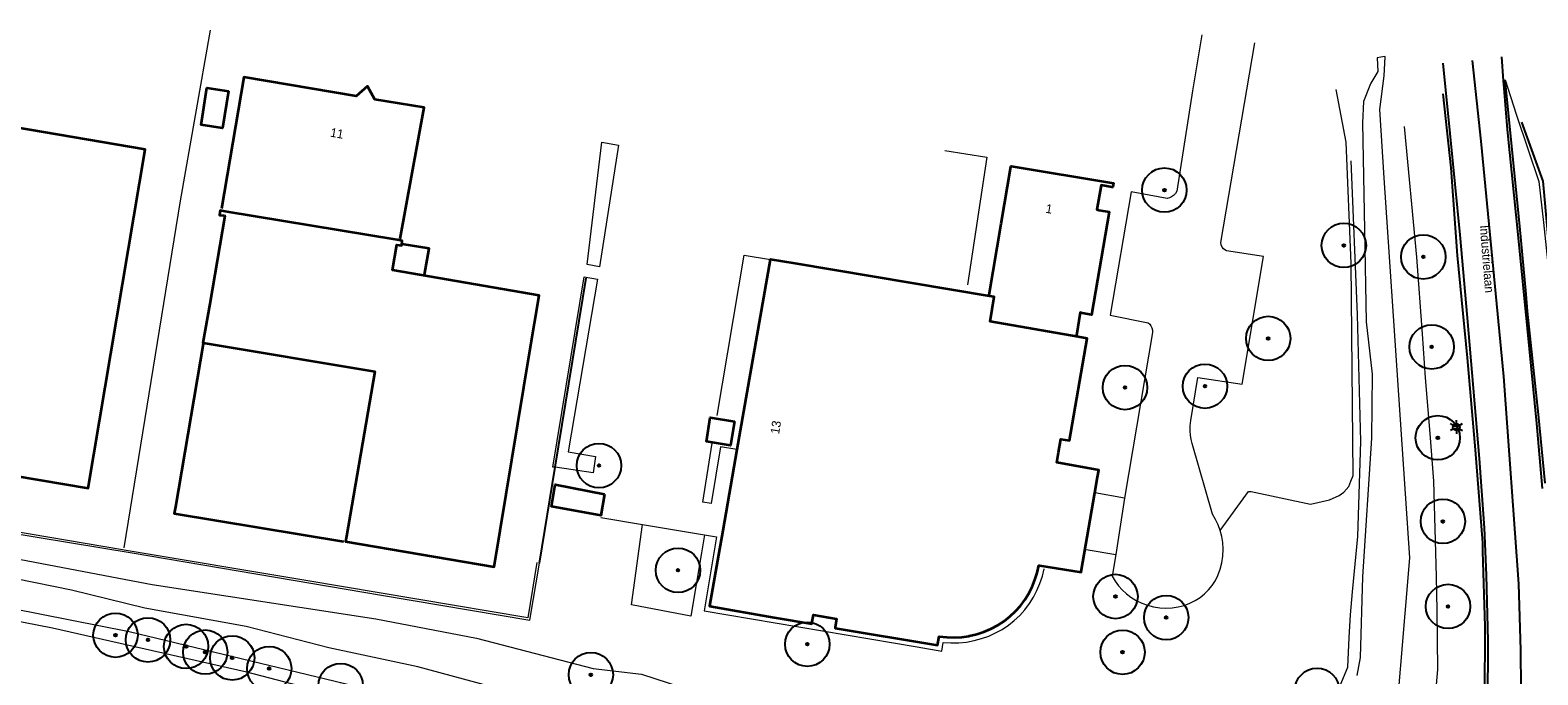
# Model space of a CAD drawing. Header units: metres. Extents: x 169249 to 194689, y 406250 to 412203.
# Tile 12 of 26: x 172546 to 172716, y 406571 to 406643. Entities that reach past the tile are written whole.
import ezdxf
from ezdxf.enums import TextEntityAlignment as Align

# ---------------------------------------------------------------- set-up
doc = ezdxf.new("R2010")
doc.units = ezdxf.units.M
doc.layers.get('0').update_dxf_attribs({"lineweight": 25})
for name, color, linetype, lineweight in [('B-WE-GR-BOOM-S', 90, 'Continuous', 25), ('B-WE-GW-WATERGANG_INSTEEK-G', 160, 'Continuous', 18), ('B-WE-GW-WATERGANG_SLOOT_BODEM-G', 160, 'Continuous', 18), ('B-WE-GW-WATERGANG_WATERLIJN-G', 160, 'Continuous', 18), ('B-WE-IE-TERREINAFSCHEIDING_KUNSTMATIG_HEKWERK-G', 20, 'IE-TERREINAFSCHEIDING-KUNSTMATIG', 18), ('B-WE-IE-TERREINAFSCHEIDING_KUNSTMATIG_MUUR-G', 90, 'IE-TERREINAFSCHEIDING-KUNSTMATIG-DICHT', 18), ('B-WE-KL-ET_LS_OV_LICHTMAST-S', 190, 'Continuous', 25), ('B-WE-OG-TOPOGRAFIE_BEBOUWING-G', 1, 'Continuous', 35), ('B-WE-OG-TOPOGRAFIE_CULTUURSCHEIDING-G', 7, 'Continuous', 18), ('B-WE-OG-TOPOGRAFIE_WATER-GV', 160, 'Continuous', 18), ('B-WE-OG-TOPOGRAFIE_WEG_VERHARD-G', 252, 'Continuous', 18)]:
    doc.layers.add(name, color=color, linetype=linetype, lineweight=lineweight)
for name, color, linetype in [('B-WE-IE-TERREINAFSCHEIDING_KUNSTMATIG_HEKWERK_RASTER-G', 7, 'Continuous'), ('B-WE-OG-TOPOGRAFIE_WEG_RIJWEG-G', 7, 'Continuous'), ('B-WE-VH-KANTOPSLUITING-G', 7, 'Continuous'), ('B-WE-VW-MARKERING-G', 7, 'Continuous'), ('Label_Nummeraanduidingreeks', 7, 'Continuous'), ('Label_Openbareruimte', 7, 'Continuous')]:
    doc.layers.add(name, color=color, linetype=linetype)
doc.styles.add('NLCS-ISO', font='txt')
doc.linetypes.add('IE-TERREINAFSCHEIDING-KUNSTMATIG', pattern='A,4,[82,NLCS.SHX,S=0.75,R=90,X=0,Y=0],4,-2', length=10)
doc.linetypes.add('IE-TERREINAFSCHEIDING-KUNSTMATIG-DICHT', pattern='A,8,-1,[82,NLCS.SHX,S=0.75,R=90,X=0,Y=0],-1', length=10)

# ---------------------------------------------------------------- blocks, each defined once
blk = doc.blocks.new('SGR-BOOM_01')
at = {"ltscale": 0.1}
h = blk.add_hatch(color=256, dxfattribs=at)
edge = h.paths.add_edge_path()
edge.add_arc((0, 0), 0.15, 0, 360)
for radius in [2.5, 0.045]:
    blk.add_circle((0, 0), radius)
blk.add_circle((0, 0), 0.15, dxfattribs=at)
blk = doc.blocks.new('B-SIE-WEG_LICHTMAST-SO')
at = {"ltscale": 0.1}
for p, q in [((-0.33, 0.19), (-0.67, 0.39)), ((0, 0.39), (0, 0.77)), ((0.33, 0.19), (0.67, 0.39)), ((-0.33, -0.19), (-0.67, -0.39)), ((0, -0.39), (0, -0.77)), ((0.33, -0.19), (0.67, -0.39))]:
    blk.add_line(p, q, dxfattribs=at)
at = {"flags": 128}
for points in [[(-0.35, 0.15), (0.35, 0.15)], [(-0.35, -0.15), (0.35, -0.15)]]:
    blk.add_lwpolyline(points, dxfattribs=at)
at = {"ltscale": 0.1}
blk.add_circle((0, 0), 0.386, dxfattribs=at)
at = {"style": 'NLCS-ISO'}
blk.add_attdef('TYPE', text='', height=0.549, dxfattribs=at).set_placement((0, 0.77), align=Align.BOTTOM_CENTER)

msp = doc.modelspace()

# ---------------------------------------------------------------- linework, layer by layer
at = {"layer": 'B-WE-GW-WATERGANG_INSTEEK-G'}
for points in [[(172700.52, 406632.54, 17.44), (172701.93, 406617.83, 17.41), (172702.55, 406609.19, 17.37), (172702.9, 406604.23, 17.34), (172703.4, 406597.95, 17.33), (172703.82, 406592.6, 17.32), (172704.15, 406581.86, 17.31), (172704.19, 406578.03, 17.3), (172704.28, 406571.36, 17.27), (172703.47, 406561.85, 17.22), (172703.29, 406560.2, 17.21)], [(172691.83, 406565.95, 15.99), (172694.16, 406571.63, 15.94), (172694.34, 406574.97, 15.99), (172694.48, 406577.54, 16.02), (172694.72, 406580.13, 16.05), (172695.31, 406586.36, 16.12), (172695.66, 406597.06, 16.04), (172695.28, 406611.32, 16.07), (172694.56, 406628.7, 16.12)], [(172536.75, 406585.27, 17.73), (172559.45, 406580.94, 17.61), (172584.66, 406577.09, 17.36), (172595.99, 406574.91, 17), (172609.13, 406571.46, 16.85), (172614.59, 406570.82, 16.95), (172619.09, 406569.39, 16.77)]]:
    msp.add_polyline3d(points, dxfattribs=at)
at = {"layer": 'B-WE-GW-WATERGANG_SLOOT_BODEM-G'}
for points in [[(172699.1, 406559.31, 15.65), (172701.16, 406583.94, 15.8), (172698.29, 406626.78, 15.9), (172697.78, 406634.48, 15.92), (172698.27, 406638.28, 16.26), (172698.39, 406640.41, 16.22), (172698.39, 406640.44, 16.22), (172698.12, 406640.4, 16.22), (172697.9, 406640.37, 16.22), (172697.5, 406640.28, 16.16), (172697.56, 406638.76, 16.21), (172696.77, 406637.45, 16.04), (172696.73, 406637.38, 16.04), (172695.93, 406635.36, 15.95), (172695.83, 406632.99, 15.83), (172696.05, 406620.9, 15.82), (172696.24, 406610.54, 15.8)], [(172533.83, 406580.2, 15.68), (172556.88, 406575.65, 15.72), (172593.8, 406566.76, 15.65)]]:
    msp.add_polyline3d(points, dxfattribs=at)
at = {"layer": 'B-WE-GW-WATERGANG_WATERLIJN-G'}
for points in [[(172696.24, 406610.54, 15.8), (172696.93, 406604.63, 15.8), (172696.83, 406597.42, 15.8), (172695.85, 406581.8, 15.8), (172695.57, 406572.72, 15.8), (172695.2, 406570.69, 15.8)], [(172601.48, 406568.39, 15.8), (172589.4, 406571.65, 15.8), (172579.37, 406573.82, 15.8), (172570.05, 406576.2, 15.8), (172558.65, 406578.27, 15.8), (172550.38, 406580.3, 15.8), (172544.1, 406581.58, 15.8)]]:
    msp.add_polyline3d(points, dxfattribs=at)
at = {"layer": 'B-WE-IE-TERREINAFSCHEIDING_KUNSTMATIG_HEKWERK-G'}
msp.add_polyline3d([(172556.3, 406585.06, 18.07), (172562.64, 406624.18, 18.05), (172566.04, 406643.42, 18.1)], dxfattribs=at)
at = {"layer": 'B-WE-IE-TERREINAFSCHEIDING_KUNSTMATIG_HEKWERK_RASTER-G'}
for p, q in [((172604.87, 406594.15, 17.93), (172608.35, 406615.48, 17.97)), ((172603.11, 406583.36, 17.91), (172604.87, 406594.15, 17.93))]:
    msp.add_line(p, q, dxfattribs=at)
at = {"layer": 'B-WE-IE-TERREINAFSCHEIDING_KUNSTMATIG_MUUR-G'}
for points in [[(172507.04, 406593.01, 17.95), (172539.42, 406587.44, 17.95), (172557.22, 406584.52, 17.95), (172585.29, 406579.74, 17.93), (172602, 406576.93, 17.89), (172603.11, 406583.36, 17.91)], [(172602.79, 406583.41, 19.71), (172601.78, 406577.2, 19.75), (172576.78, 406581.39, 19.87), (172556.29, 406584.83, 19.96), (172556.11, 406584.84, 20.65), (172533.29, 406588.73, 20.64), (172533.19, 406588.7, 19.85), (172523.54, 406590.43, 19.94), (172507.23, 406593.21, 19.97)]]:
    msp.add_polyline3d(points, dxfattribs=at)
at = {"layer": 'B-WE-OG-TOPOGRAFIE_BEBOUWING-G'}
for points in [[(172587.42, 406619.9, 21.21), (172590.11, 406634.7, 21.21), (172584.53, 406635.6, 21.21), (172583.74, 406637.12, 21.21), (172582.44, 406635.97, 21.21), (172569.77, 406638.13, 21.21), (172567.28, 406623.31, 21.21)], [(172568.06, 406636.54, 20), (172567.38, 406632.38, 20), (172564.97, 406632.76, 20), (172565.61, 406636.9, 20), (172568.06, 406636.54, 20)], [(172524.41, 406596.5, 25.08), (172552.24, 406591.79, 25.08), (172558.68, 406629.96, 25.08), (172530.88, 406634.69, 25.08), (172524.41, 406596.5, 25.08)], [(172653.78, 406613.59, 25.24), (172655.13, 406621.59, 25.24), (172656.21, 406628.01, 25.24), (172656.23, 406628.1, 25.24), (172667.76, 406626.17, 25.24), (172667.7, 406625.71, 25.24), (172667.57, 406625.73, 25.24), (172666.38, 406625.94, 25.24), (172665.89, 406623.19, 25.24), (172666.14, 406623.14, 25.24), (172667.28, 406622.93, 25.24), (172665.28, 406611.34, 25.24), (172664.25, 406611.53, 25.24), (172664.01, 406611.58, 25.24), (172663.6, 406609.02, 25.24)], [(172602.03, 406607.26, 22.88), (172603.07, 406613.52, 22.88), (172586.55, 406616.35, 22.88), (172587.02, 406619.24, 22.88), (172587.57, 406619.15, 22.88), (172587.58, 406619.23, 22.88), (172587.63, 406619.68, 22.88), (172587.07, 406619.77, 22.88), (172567.7, 406622.99, 22.88), (172567.12, 406623.09, 22.88), (172567.06, 406622.58, 22.88), (172567.62, 406622.51, 22.88), (172567.66, 406622.5, 22.88), (172565.94, 406612.56, 22.88), (172565.18, 406608.16, 22.88), (172565.2, 406608.16, 22.88), (172584.53, 406604.95, 22.88), (172581.34, 406586.38, 22.88), (172581.23, 406585.78, 22.88), (172597.99, 406582.93, 22.88), (172602.03, 406607.26, 22.88)], [(172590.13, 406615.84, 21.25), (172590.66, 406618.8, 21.25), (172587.62, 406619.29, 21.25)], [(172665.68, 406591.27, 25.31), (172665.99, 406593.04, 25.31), (172666.13, 406593.84, 25.31), (172661.4, 406594.68, 25.31), (172661.59, 406595.82, 25.31), (172661.84, 406597.31, 25.31), (172661.84, 406597.31, 25.31), (172662.83, 406597.16, 25.31), (172664.81, 406608.68, 25.31), (172663.81, 406608.86, 25.31), (172653.88, 406610.59, 25.31), (172654.33, 406613.35, 25.31), (172653.8, 406613.44, 25.31), (172631.9, 406617.11, 25.31), (172629.13, 406617.58, 25.31), (172629.1, 406617.58, 25.31), (172625.34, 406596.16, 25.31)], [(172565.19, 406608.05, 21.2), (172562.08, 406589.7, 21.2), (172561.95, 406588.93, 21.2), (172581, 406585.78, 21.2)], [(172625.06, 406599.31, 20.25), (172624.62, 406596.62, 20.25), (172621.93, 406597.06, 20.25), (172622.34, 406599.78, 20.25), (172625.06, 406599.31, 20.25)], [(172625.34, 406596.16, 25.31), (172623.74, 406587.01, 25.31), (172623.26, 406584.27, 25.31), (172622.25, 406578.52, 25.31), (172622.28, 406578.51, 25.31), (172629.56, 406577.24, 25.31), (172633.77, 406576.51, 25.31), (172633.78, 406576.53, 25.31), (172633.96, 406577.54, 25.31), (172636.58, 406577.07, 25.31), (172636.43, 406576.09, 25.31), (172636.42, 406576.03, 25.31), (172647.93, 406574.12, 25.31), (172648.14, 406575.09, 25.31), (172648.98, 406574.99, 25.31), (172649.84, 406574.97, 25.31), (172650.69, 406575.02, 25.31), (172651.49, 406575.13, 25.31), (172651.54, 406575.14, 25.31), (172652.37, 406575.34, 25.31), (172653.18, 406575.6, 25.31), (172653.97, 406575.94, 25.31)], [(172610.42, 406591.14, 19.98), (172610, 406588.73, 19.98), (172604.47, 406589.74, 19.98), (172604.85, 406592.22, 19.98), (172610.42, 406591.14, 19.98)], [(172653.97, 406575.94, 25.31), (172654.73, 406576.35, 25.31), (172655.44, 406576.82, 25.31), (172656.11, 406577.35, 25.31), (172656.72, 406577.92, 25.31), (172657.28, 406578.55, 25.31), (172657.79, 406579.22, 25.31), (172658.23, 406579.93, 25.31), (172658.61, 406580.68, 25.31), (172658.93, 406581.46, 25.31), (172659.18, 406582.26, 25.31), (172659.36, 406583.08, 25.31), (172659.42, 406583.07, 25.31), (172664.13, 406582.34, 25.31), (172664.13, 406582.36, 25.31), (172665.68, 406591.27, 25.31)]]:
    msp.add_polyline3d(points, dxfattribs=at)
at = {"layer": 'B-WE-OG-TOPOGRAFIE_CULTUURSCHEIDING-G'}
msp.add_polyline3d([(172679.81, 406587.01, 17.86), (172682.98, 406591.43, 17.92), (172683.28, 406591.43, 17.9), (172689.99, 406590, 17.04), (172692.13, 406590.47, 16.85), (172693.21, 406590.99, 16.65), (172693.72, 406591.34, 16.55), (172694.29, 406591.99, 16.41), (172694.53, 406592.59, 16.4), (172694.77, 406593.21, 16.4), (172694.73, 406597.26, 16.4), (172694.57, 406617.11, 16.43), (172694, 406630.78, 16.48), (172692.88, 406636.71, 16.7)], dxfattribs=at)
at = {"layer": 'B-WE-OG-TOPOGRAFIE_WATER-GV'}
msp.add_polyline3d([(172528.58, 406579.89, 16.85), (172548.22, 406576.06, 16.87), (172569.94, 406571.12, 16.92), (172586.51, 406566.83, 16.96), (172603.09, 406562.35, 16.95), (172624.3, 406555.95, 16.96), (172642.74, 406550.49, 17.05), (172660.52, 406545.52, 17.02), (172672.08, 406542.67, 17.17), (172677.36, 406540.78, 17.15), (172681.26, 406539.72, 17.19), (172684.22, 406539.44, 17.2), (172688.24, 406539.71, 17.2), (172690.74, 406540.55, 17.23), (172694.37, 406542.06, 17.24), (172697.1, 406543.34, 17.13), (172699.93, 406545.44, 17.13), (172702.37, 406551.39, 17.19), (172703.29, 406560.2, 17.21)], dxfattribs=at)
at = {"layer": 'B-WE-OG-TOPOGRAFIE_WEG_RIJWEG-G'}
for points in [[(172716.42, 406592.38, 17.62), (172715.65, 406600.11, 17.64), (172714.44, 406611.76, 17.64), (172714.26, 406613.67, 17.65), (172713.54, 406621.31, 17.69), (172711.97, 406637.06, 17.75), (172711.9, 406637.81, 17.76)], [(172704.87, 406636.23, 17.72), (172705.77, 406627.9, 17.68), (172706.5, 406618.03, 17.63), (172707.63, 406606.49, 17.6), (172708.52, 406596.13, 17.57), (172709.34, 406585.63, 17.63), (172709.35, 406585.43, 17.63), (172709.37, 406584.7, 17.62), (172709.61, 406576.2, 17.49), (172709.56, 406568.17, 17.47), (172709.62, 406560.09, 17.43)]]:
    msp.add_polyline3d(points, dxfattribs=at)
at = {"layer": 'B-WE-OG-TOPOGRAFIE_WEG_VERHARD-G'}
for p, q in [((172625.41, 406596.15, 17.89), (172625.34, 406596.16, 17.89)), ((172665.68, 406591.27, 17.94), (172665.64, 406591.28, 17.94)), ((172669.01, 406590.68, 17.94), (172668.02, 406584.32, 17.91)), ((172610.01, 406588.49, 17.82), (172614.7, 406587.71, 17.84)), ((172614.7, 406587.71, 17.84), (172621.71, 406586.53, 17.86)), ((172664.71, 406584.9, 17.89), (172668.02, 406584.32, 17.91))]:
    msp.add_line(p, q, dxfattribs=at)
for points in [[(172677.74, 406642.89, 17.92), (172676.66, 406636.59, 17.92), (172674.92, 406625.28, 17.92), (172674.75, 406625.01, 17.92), (172674.52, 406624.78, 17.92), (172674.31, 406624.63, 17.92), (172674.08, 406624.53, 17.91), (172673.83, 406624.46, 17.91), (172669.78, 406625.2, 17.9), (172667.4, 406611.28, 17.91), (172671.68, 406610.45, 17.92), (172671.86, 406610.28, 17.93), (172671.99, 406610.08, 17.93), (172672.09, 406609.86, 17.94), (172672.16, 406609.6, 17.94), (172672.18, 406609.34, 17.94), (172669.01, 406590.68, 17.94)], [(172679.81, 406587.01, 17.86), (172679.58, 406587.66, 17.88), (172679.28, 406588.28, 17.89), (172678.93, 406588.87, 17.9), (172676.63, 406596.83, 17.91), (172676.51, 406597.29, 17.92), (172676.44, 406597.76, 17.92), (172676.4, 406598.23, 17.93), (172676.41, 406598.84, 17.93), (172676.48, 406599.44, 17.94), (172677.29, 406604.26, 17.94), (172682.26, 406603.53, 17.94), (172684.66, 406617.89, 17.84), (172680.51, 406618.56, 17.89), (172680.32, 406618.66, 17.9), (172680.16, 406618.79, 17.91), (172680.02, 406618.96, 17.92), (172679.9, 406619.22, 17.92), (172679.86, 406619.5, 17.92), (172683.69, 406641.99, 17.89)], [(172711.9, 406637.81, 17.76), (172713.16, 406633.94, 17.74), (172713.23, 406633.73, 17.74), (172715.7, 406626.36, 17.7), (172716.21, 406621.75, 17.66), (172717.32, 406611.42, 17.64), (172717.49, 406609.79, 17.63), (172718.04, 406605.8, 17.6), (172718.14, 406605.01, 17.59), (172718.49, 406604.15, 17.57), (172719.19, 406603.49, 17.56), (172720.06, 406603.04, 17.56), (172721.36, 406602.95, 17.57), (172722.71, 406603.34, 17.59), (172724.76, 406604.53, 17.66), (172725.24, 406604.9, 17.68), (172726.1, 406605.56, 17.7), (172726.16, 406605.61, 17.7)], [(172612.01, 406630.47, 17.91), (172609.87, 406616.76, 17.89), (172608.48, 406617, 17.92), (172610.13, 406630.81, 17.9), (172612.01, 406630.47, 17.91)], [(172648.77, 406629.84, 17.82), (172653.51, 406629.11, 17.86), (172651.32, 406614.72, 17.86)], [(172623.13, 406599.98, 17.89), (172626.18, 406618.05, 17.92), (172629.13, 406617.58, 17.92), (172629.15, 406617.57, 17.92)], [(172604.87, 406594.15, 17.97), (172604.61, 406594.18, 17.98), (172608.15, 406615.63, 17.94), (172609.65, 406615.34, 17.92), (172606.35, 406595.9, 17.98)], [(172625.34, 406596.16, 17.89), (172623.49, 406596.47, 17.89), (172622.46, 406590.06, 17.89), (172621.49, 406590.22, 17.89), (172622.56, 406596.87, 17.89)], [(172606.35, 406595.9, 17.98), (172609.41, 406595.37, 17.9), (172609.16, 406593.52, 17.9), (172604.87, 406594.15, 17.97)], [(172669.01, 406590.68, 17.94), (172665.69, 406591.27, 17.94), (172665.68, 406591.27, 17.94)], [(172621.71, 406586.53, 17.86), (172621.37, 406584.52, 17.84), (172620.17, 406577.37, 17.79), (172613.46, 406578.64, 17.74), (172614.7, 406587.71, 17.84)], [(172621.71, 406586.53, 17.86), (172623.05, 406586.31, 17.87), (172621.64, 406577.99, 17.83), (172645.65, 406573.92, 17.83), (172648.45, 406573.42, 17.88), (172648.59, 406574.42, 17.91), (172649.46, 406574.36, 17.9), (172650.34, 406574.38, 17.9), (172651.21, 406574.46, 17.89), (172652.08, 406574.62, 17.89), (172652.92, 406574.84, 17.88), (172653.72, 406575.13, 17.88), (172654.49, 406575.48, 17.88), (172655.23, 406575.89, 17.89), (172655.93, 406576.35, 17.89), (172656.6, 406576.87, 17.89), (172657.22, 406577.44, 17.89), (172657.79, 406578.09, 17.89), (172658.3, 406578.79, 17.89), (172658.75, 406579.52, 17.89), (172659.15, 406580.28, 17.89), (172659.48, 406581.07, 17.89), (172659.76, 406581.88, 17.9), (172659.97, 406582.7, 17.9)], [(172668.02, 406584.32, 17.91), (172667.64, 406581.87, 17.92), (172667.97, 406581.33, 17.91), (172668.34, 406580.81, 17.91), (172668.76, 406580.34, 17.9), (172669.23, 406579.9, 17.9), (172669.73, 406579.52, 17.89), (172670.33, 406579.15, 17.89), (172670.95, 406578.84, 17.89), (172671.61, 406578.6, 17.9), (172672.29, 406578.43, 17.9), (172672.98, 406578.33, 17.9), (172673.67, 406578.28, 17.89), (172674.37, 406578.31, 17.87), (172675.05, 406578.41, 17.86), (172675.72, 406578.58, 17.85), (172676.37, 406578.83, 17.83), (172676.99, 406579.14, 17.82), (172677.53, 406579.49, 17.81), (172678.03, 406579.89, 17.81), (172678.48, 406580.35, 17.8), (172678.89, 406580.84, 17.79), (172679.25, 406581.38, 17.79), (172679.55, 406581.94, 17.78), (172679.81, 406582.66, 17.79), (172680, 406583.4, 17.8), (172680.11, 406584.15, 17.82), (172680.14, 406584.91, 17.83), (172680.09, 406585.67, 17.84), (172679.98, 406586.35, 17.85), (172679.81, 406587.01, 17.86)]]:
    msp.add_polyline3d(points, dxfattribs=at)
at = {"layer": 'B-WE-VH-KANTOPSLUITING-G'}
msp.add_polyline3d([(172726.13, 406605.9, 17.7), (172726.09, 406605.87, 17.7), (172724.86, 406605.03, 17.73), (172723.32, 406604.12, 17.72), (172722.23, 406603.53, 17.69), (172721.44, 406603.43, 17.69), (172720.19, 406603.43, 17.68), (172719.61, 406603.72, 17.68), (172718.82, 406604.55, 17.68), (172718.66, 406605.32, 17.67), (172718.22, 406606.4, 17.66), (172717.28, 406614.33, 17.73), (172716.17, 406626.41, 17.78), (172713.8, 406633.05, 17.78)], dxfattribs=at)
at = {"layer": 'B-WE-VW-MARKERING-G', "linetype": 'Continuous'}
for points in [[(172716.13, 406591.75, 17.66), (172715.47, 406599.08, 17.66), (172714.43, 406609.79, 17.69), (172713.42, 406620.02, 17.7), (172712.17, 406632.22, 17.77), (172711.8, 406636.87, 17.84), (172711.73, 406637.71, 17.85), (172711.52, 406640.4, 17.89)], [(172713.7, 406560.94, 17.58), (172713.75, 406564.99, 17.59), (172713.68, 406573.55, 17.6), (172713.46, 406581.01, 17.66), (172711.77, 406604.4, 17.72), (172709.2, 406630.91, 17.77), (172708.23, 406639.98, 17.91)]]:
    msp.add_polyline3d(points, dxfattribs=at)
at = {"layer": 'B-WE-VW-MARKERING-G'}
msp.add_polyline3d([(172709.95, 406560.11, 17.49), (172709.97, 406567.41, 17.52), (172709.98, 406574.58, 17.55), (172709.79, 406581.98, 17.6), (172709.56, 406587.32, 17.61), (172709, 406595.16, 17.64), (172707.66, 406611, 17.7), (172706.85, 406620.35, 17.74), (172705.71, 406631.77, 17.75), (172704.93, 406639.68, 17.86)], dxfattribs=at)

# ---------------------------------------------------------------- block references
at = {"layer": 'B-WE-GR-BOOM-S', "color": 7}
for p in [(172673.51, 406625.39, 17.87), (172693.73, 406619.16, 16.38), (172702.68, 406617.86, 17.78), (172685.21, 406608.67, 17.94), (172703.63, 406607.72, 17.78), (172669.07, 406603.14, 17.75), (172678.08, 406603.29, 17.92), (172704.31, 406597.48, 17.86), (172609.8, 406594.34, 17.68), (172704.89, 406588.06, 17.76), (172618.71, 406582.54, 17.87), (172668, 406579.59, 17.99), (172705.47, 406578.47, 17.75), (172673.72, 406577.21, 17.89), (172555.33, 406575.23, 16.39), (172558.99, 406574.7, 16.38), (172563.28, 406573.96, 16.22), (172633.28, 406574.21, 17.78), (172565.44, 406573.32, 16.19), (172568.48, 406572.67, 16.15), (172668.8, 406573.31, 17.89), (172572.65, 406571.46, 16.25), (172608.89, 406570.78, 16.82), (172580.7, 406569.54, 16.29), (172690.71, 406569.01, 16.48)]:
    msp.add_blockref('SGR-BOOM_01', p, dxfattribs=at)
at = {"layer": 'B-WE-KL-ET_LS_OV_LICHTMAST-S', "color": 7}
msp.add_blockref('B-SIE-WEG_LICHTMAST-SO', (172706.41, 406598.68, 17.56), dxfattribs=at)

# ---------------------------------------------------------------- texts
at = {"layer": 'Label_Nummeraanduidingreeks', "color": 7, "lineweight": 18}
for s, rotation, p in [('11', -10, (172580.29, 406631.79)), ('1', -9.6, (172660.52, 406623.28)), ('13', 80.4, (172629.72, 406598.66))]:
    msp.add_text(s, height=1, rotation=rotation, dxfattribs=at).set_placement(p, align=Align.MIDDLE)
at = {"layer": 'Label_Openbareruimte', "color": 252, "lineweight": 18}
msp.add_text('Industrielaan', height=1, rotation=-85.4124, dxfattribs=at).set_placement((172709.87, 406617.63), align=Align.MIDDLE)

doc.saveas('drawing.dxf')
